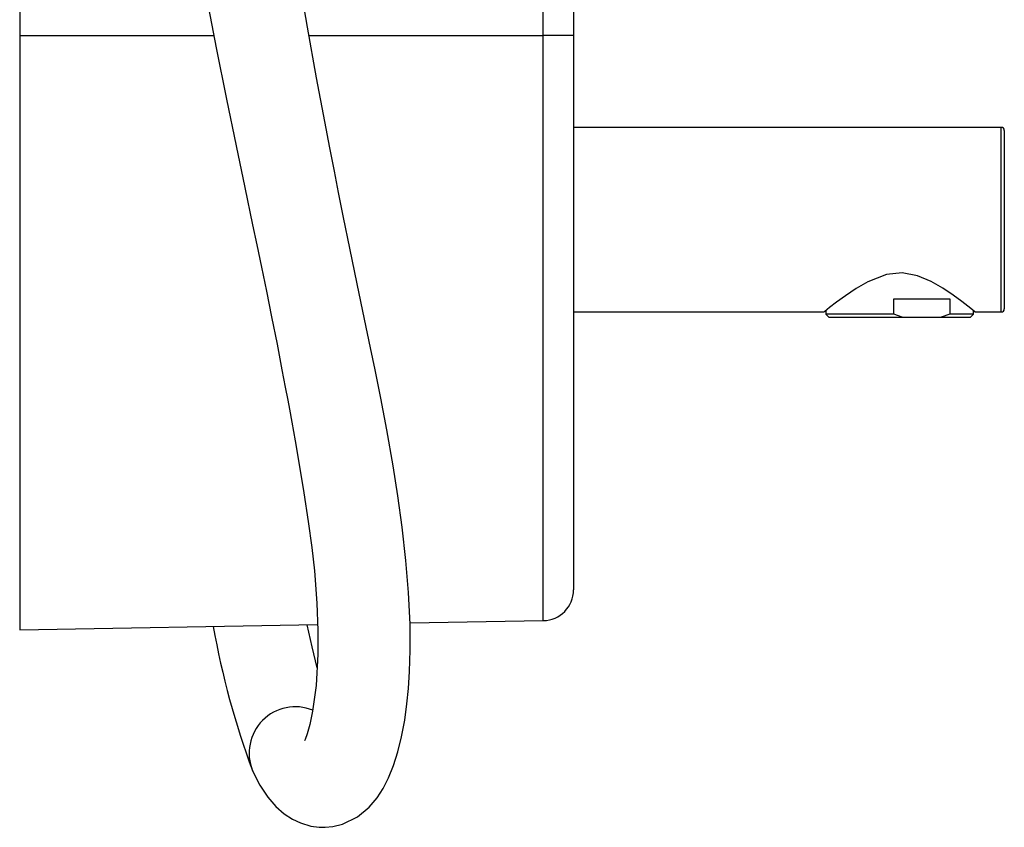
# Model space of a CAD drawing. Header units: millimetres. Extents: x 258.5 to 258.82, y 332.18 to 333.7.
# Tile 1 of 5: x 258.5 to 258.66, y 332.18 to 332.31. Entities that reach past the tile are written whole.
import ezdxf

# ---------------------------------------------------------------- set-up
doc = ezdxf.new("R2010")
doc.units = ezdxf.units.MM
doc.layers.add('SANINDUSA', color=3, linetype='Continuous')

msp = doc.modelspace()

# ---------------------------------------------------------------- linework, layer by layer
at = {"layer": 'SANINDUSA', "linetype": 'Continuous'}
for p, q in [((258.4997899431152, 333.5509292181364), (258.4997899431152, 332.3109292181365)), ((258.5848772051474, 332.3109292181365), (258.5848772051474, 333.5509292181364)), ((258.5897899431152, 333.5509292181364), (258.5897899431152, 332.3109292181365)), ((258.4997899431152, 332.3109292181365), (258.5313424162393, 332.3109292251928)), ((258.4997899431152, 332.3109292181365), (258.4997899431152, 332.2143582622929)), ((258.5468160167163, 332.3109292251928), (258.5848772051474, 332.3109292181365)), ((258.5897899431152, 332.3109292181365), (258.5848772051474, 332.3109292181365)), ((258.5848772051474, 332.2158434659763), (258.5848772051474, 332.3109292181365)), ((258.5897899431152, 332.3109292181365), (258.5897899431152, 332.220842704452)), ((258.6592899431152, 332.2960149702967), (258.5897899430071, 332.2960149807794)), ((258.6592899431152, 332.2810149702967), (258.6592899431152, 332.2960149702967)), ((258.6597899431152, 332.2955149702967), (258.6597899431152, 332.2810149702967)), ((258.6592899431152, 332.2660149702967), (258.6592899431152, 332.2810149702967)), ((258.6597899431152, 332.2810149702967), (258.6597899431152, 332.2665149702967)), ((258.641849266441, 332.2681449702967), (258.6509150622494, 332.2681449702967)), ((258.641849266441, 332.2656449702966), (258.641849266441, 332.2681449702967)), ((258.6509150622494, 332.2681449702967), (258.6509150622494, 332.2656449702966)), ((258.5897899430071, 332.2660149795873), (258.630539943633, 332.2660149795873)), ((258.630789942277, 332.2662171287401), (258.6307899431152, 332.2656449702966)), ((258.6307899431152, 332.2656449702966), (258.6312899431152, 332.2651449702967)), ((258.641849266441, 332.2656449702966), (258.6307899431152, 332.2656449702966)), ((258.643211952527, 332.2651449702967), (258.641849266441, 332.2656449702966)), ((258.6509150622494, 332.2656449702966), (258.6495523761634, 332.2651449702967)), ((258.6547899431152, 332.2656449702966), (258.6509150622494, 332.2656449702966)), ((258.6542899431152, 332.2651449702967), (258.6547899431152, 332.2656449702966)), ((258.6547899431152, 332.2656449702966), (258.6547899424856, 332.266217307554)), ((258.655006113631, 332.2660149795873), (258.6592899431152, 332.2660149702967)), ((258.6312899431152, 332.2651449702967), (258.643211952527, 332.2651449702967)), ((258.643211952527, 332.2651449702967), (258.6495523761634, 332.2651449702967)), ((258.6495523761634, 332.2651449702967), (258.6542899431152, 332.2651449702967)), ((258.4997899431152, 332.2143582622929), (258.548206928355, 332.2152033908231)), ((258.5632177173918, 332.2154654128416), (258.5848772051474, 332.2158434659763))]:
    msp.add_line(p, q, dxfattribs=at)
at = {"layer": 'SANINDUSA', "linetype": 'Continuous', "flags": 128}
for points in [[(258.5376353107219, 332.1914599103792), (258.5388395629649, 332.1890862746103), (258.5401070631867, 332.1871609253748), (258.5414308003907, 332.1856289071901), (258.5427852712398, 332.1844448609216), (258.5441340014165, 332.1835673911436), (258.5454059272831, 332.1829654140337), (258.5470797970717, 332.182461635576), (258.5484503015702, 332.1822734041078), (258.5494206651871, 332.1822568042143), (258.5506723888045, 332.1823787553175), (258.5522196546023, 332.1827610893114), (258.5546987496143, 332.1839753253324), (258.5565883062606, 332.1855417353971), (258.5578571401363, 332.1870407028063), (258.5588450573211, 332.1885599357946), (258.5597419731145, 332.1903054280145), (258.5605474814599, 332.1922916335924), (258.5612614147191, 332.1945400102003), (258.5618518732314, 332.196936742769), (258.5623615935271, 332.1996682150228), (258.5627248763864, 332.2023200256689), (258.5629708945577, 332.2048294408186), (258.5631495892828, 332.2076044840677), (258.5632537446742, 332.2110620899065), (258.5632255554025, 332.2152928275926), (258.5629939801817, 332.220391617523), (258.5625641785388, 332.2256251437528), (258.5619520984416, 332.2310095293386), (258.5612442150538, 332.2361513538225), (258.5604861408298, 332.240981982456), (258.5594592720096, 332.2468420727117), (258.5584731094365, 332.2519954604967), (258.5575485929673, 332.2565899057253), (258.5568091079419, 332.2601773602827), (258.5558417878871, 332.264816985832), (258.5546394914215, 332.2705743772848), (258.5534416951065, 332.2763656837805), (258.5524249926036, 332.2813601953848), (258.551608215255, 332.2854384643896), (258.5509302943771, 332.2888719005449), (258.5501912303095, 332.2926684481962), (258.5493667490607, 332.2969766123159), (258.5480476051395, 332.3040577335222), (258.5465741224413, 332.3122788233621), (258.5450008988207, 332.321466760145)], [(258.5299994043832, 332.3180165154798), (258.5317227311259, 332.3089222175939), (258.5333910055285, 332.300574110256), (258.5349492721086, 332.2930194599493), (258.5363718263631, 332.2862320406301), (258.5376474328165, 332.2801729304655), (258.5383328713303, 332.2769055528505), (258.5390818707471, 332.2733097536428), (258.5398853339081, 332.2694070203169), (258.5407323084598, 332.265222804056), (258.5416103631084, 332.2607869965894), (258.542414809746, 332.2566169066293), (258.5429445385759, 332.2538082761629), (258.5433378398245, 332.2516886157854), (258.5436070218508, 332.2502205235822), (258.5439895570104, 332.2481098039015), (258.5445295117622, 332.2450820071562), (258.5452040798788, 332.2412095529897), (258.5459718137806, 332.2365990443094), (258.5466832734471, 332.2319581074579), (258.5472488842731, 332.2277386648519), (258.5476697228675, 332.2239187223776), (258.5480733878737, 332.2187009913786), (258.548242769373, 332.2142647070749), (258.5482386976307, 332.2104079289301), (258.5479578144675, 332.2053161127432), (258.5473915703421, 332.2011086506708), (258.5469244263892, 332.1989563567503), (258.5464844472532, 332.1974464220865), (258.5461551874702, 332.1965508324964), (258.5460754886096, 332.1963085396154), (258.5460926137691, 332.1963152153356)], [(258.655006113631, 332.2660425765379), (258.6549988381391, 332.2660485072), (258.6543290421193, 332.2665897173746), (258.6528895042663, 332.2677131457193), (258.651496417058, 332.2687373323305), (258.649806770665, 332.2698716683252), (258.6479061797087, 332.2709594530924), (258.6456838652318, 332.2718874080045), (258.6431880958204, 332.2723491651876), (258.6406359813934, 332.2720943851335), (258.6376206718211, 332.2709323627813), (258.6356913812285, 332.2698200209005), (258.6339623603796, 332.2686511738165), (258.6325399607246, 332.2675985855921), (258.6314075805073, 332.2667147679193), (258.6306120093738, 332.2660737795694), (258.630539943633, 332.2660149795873), (258.630539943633, 332.2660149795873)], [(258.5481148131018, 332.2081621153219), (258.5472995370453, 332.2115772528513), (258.5465105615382, 332.2151737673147)]]:
    msp.add_lwpolyline(points, dxfattribs=at)
at = {"layer": 'SANINDUSA', "linetype": 'Continuous'}
for centre, radius, start, end in [((258.6592899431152, 332.2955149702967), 0.0004999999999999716, 0, 90), ((258.6592899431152, 332.2665149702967), 0.0004999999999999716, 270, 0), ((258.5847899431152, 332.220842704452), 0.005000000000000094, 271.0000000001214, 0), ((258.6628287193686, 332.2381739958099), 0.1336258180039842, 190.027348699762, 200.4560543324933), ((258.5445975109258, 332.1943168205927), 0.00752558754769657, 67.9078059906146, 202.305135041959)]:
    msp.add_arc(centre, radius, start, end, dxfattribs=at)

doc.saveas('drawing.dxf')
